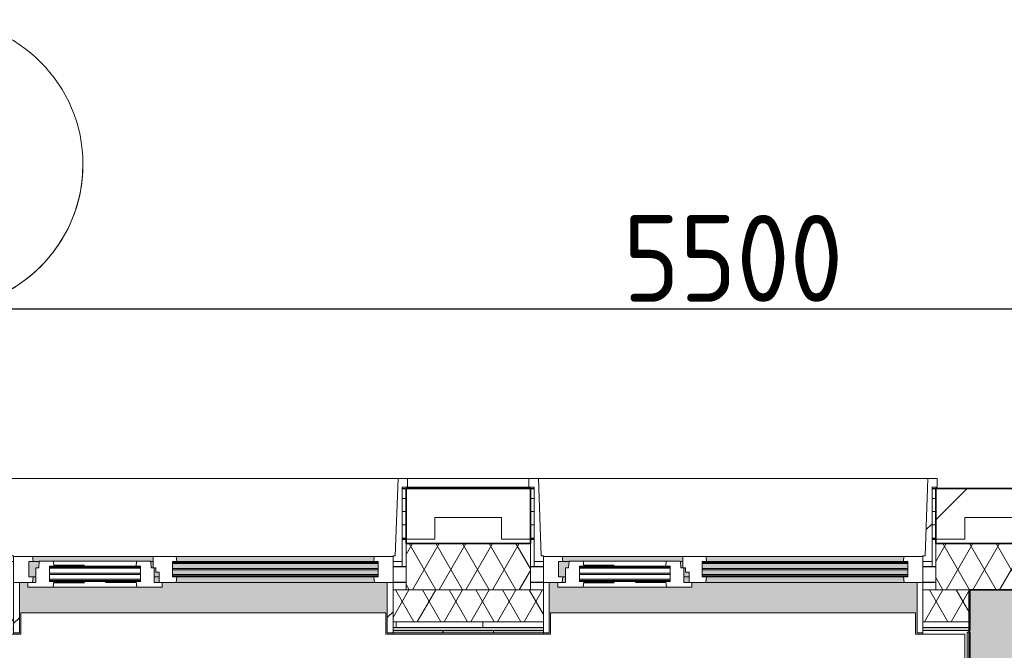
# Model space of a CAD drawing. Extents: x 3176 to 58266, y 1852 to 38199.
# Tile 65 of 256: x 15798 to 19205, y 36019 to 38199. Entities that reach past the tile are written whole.
import ezdxf

# ---------------------------------------------------------------- set-up
doc = ezdxf.new("R2010")
doc.units = 0
doc.header["$LTSCALE"] = 50
doc.header["$PDSIZE"] = -5
doc.linetypes.add('Onderlegger 1e verdieping$0$gestippeld', pattern=[6.35, 3.175, -3.175])
doc.layers.get('0').update_dxf_attribs({"linetype": 'CONTINUOUS'})
doc.layers.get('DEFPOINTS').update_dxf_attribs({"linetype": 'CONTINUOUS'})
doc.layers.add('AS-M38--_F123--_Wandlengte', color=1, linetype='CONTINUOUS')
for name, color, linetype, lineweight in [('Onderlegger 1e verdieping$0$A-DETL-MBND', 8, 'CONTINUOUS', 18), ('Onderlegger 1e verdieping$0$A-GLAZ', 8, 'CONTINUOUS', 25), ('Onderlegger 1e verdieping$0$A-GLAZ-GLAS', 8, 'CONTINUOUS', 25), ('Onderlegger 1e verdieping$0$A-WALL', 8, 'CONTINUOUS', 25), ('Onderlegger 1e verdieping$0$A-WALL-PATT', 8, 'CONTINUOUS', 50), ('Onderlegger 1e verdieping$0$I-WALL', 8, 'CONTINUOUS', 25), ('Onderlegger 1e verdieping$0$S-GRID', 8, 'CONTINUOUS', 18)]:
    doc.layers.add(name, color=color, linetype=linetype, lineweight=lineweight)
doc.styles.get("Standard").update_dxf_attribs({"font": 'isocp.shx'})
doc.dimstyles.new('CWall_F2_Wandlengte', dxfattribs={"dimscale": 50, "dimtxt": 2.5, "dimasz": 2, "dimexe": 1, "dimexo": 1, "dimgap": 0.5, "dimtad": 1, "dimdec": 0, "dimdsep": 46, "dimtxsty": 'Standard', "dimcen": 2.5, "dimclrt": 2, "dimadec": 0, "dimazin": 0, "dimtfac": 1, "dimtdec": 0, "dimtix": 1, "dimtmove": 2, "dimatfit": 0, "dimfxl": 0, "dimtolj": 1, "dimtzin": 0, "dimarcsym": 0})
pattern_1 = [(0, (4516.597, 40108.085), (0, 45.688), []), (90, (4516.6, 40108.08), (-105, 45.688), [45.688, -45.688])]
pattern_2 = [(0, (0, 0), (406.4, 101.6), [33.528, -271.272, 33.528, -271.272, -1625.6]), (0, (0, 0), (406.4, 101.6), [-609.6, 33.528, -576.072, 33.528, -271.272, -711.2]), (0, (0, 0), (406.4, 101.6), [-1524, 33.528, -169.672, 33.528, -474.472]), (120, (152.4, 50.8), (-291.18818, 301.15272), [33.528, -271.272, 33.528, -271.272, -1625.6]), (120, (152.4, 50.8), (-291.18818, 301.15272), [-609.6, 33.528, -576.072, 33.528, -271.272, -711.2]), (120, (152.4, 50.8), (-291.18818, 301.15272), [-1524, 33.528, -169.672, 33.528, -474.472]), (240, (203.2, 254), (-115.21182, -402.75272), [33.528, -271.272, 33.528, -271.272, -1625.6]), (240, (203.2, 254), (-115.21182, -402.75272), [-609.6, 33.528, -576.072, 33.528, -271.272, -711.2]), (240, (203.2, 254), (-115.21182, -402.75272), [-1524, 33.528, -169.672, 33.528, -474.472])]
pattern_3 = [(225, (16433.26, 36403.2), (212.132, -212.132), [])]
pattern_4 = [(225, (18266.6, 36403.2), (212.132, -212.132), [])]

# ---------------------------------------------------------------- blocks, each defined once
blk = doc.blocks.new('Onderlegger 1e verdieping$0$31_KA_Houten kozijn metselwerkgevel met draaiend deel verdieping - 31_KA_Houten kozijn metselwerkgevel met draaiend deel verdieping-V180-Plotview 1e Verdieping - schaal 1 op 100')
at = {"layer": 'Onderlegger 1e verdieping$0$A-GLAZ'}
blk.add_hatch(color=256, dxfattribs=at).paths.add_polyline_path([(631.5, 328.5), (631.5, 255), (-631.5, 255), (-631.5, 328.5), (-656.5, 328.5), (-656.5, 323.5), (-636.5, 323.5), (-636.5, 150), (143, 150), (143, 166), (607, 166), (607, 150), (636.5, 150), (636.5, 323.5), (656.5, 323.5), (656.5, 328.5), (636.5, 328.5)], flags=0)
at = {"layer": 'Onderlegger 1e verdieping$0$A-GLAZ', "lineweight": 18}
h = blk.add_hatch(dxfattribs=at)
h.set_pattern_fill('FP_257', color=256, style=0, pattern_type=2)
h.set_pattern_definition(pattern_3)
h.paths.add_polyline_path([(656.5, 323.5), (636.5, 323.5), (636.5, 150), (656.5, 150), (656.5, 242.3)], flags=0)
h.paths.add_polyline_path([(-636.5, 323.5), (-656.5, 323.5), (-656.5, 150), (-636.5, 150), (-636.5, 242.3)], flags=0)
at = {"layer": 'Onderlegger 1e verdieping$0$A-GLAZ'}
h = blk.add_hatch(color=256, dxfattribs=at)
h.paths.add_polyline_path([(152.5, 150), (152.5, 129.8), (170, 129.8), (170, 150), (156.7, 150)], flags=0)
h.paths.add_polyline_path([(-591.8, 150), (-589.5, 129.8), (92, 129.8), (94.3, 150), (-589.5, 150)], flags=0)
h.paths.add_polyline_path([(591.8, 150), (580, 150), (580, 129.8), (589.5, 129.8), (591.3, 145.8)], flags=0)
at = {"layer": 'Onderlegger 1e verdieping$0$A-GLAZ', "lineweight": 18}
h = blk.add_hatch(dxfattribs=at)
h.set_pattern_fill('FP_257', color=256, style=0, pattern_type=2)
h.set_pattern_definition(pattern_3)
h.paths.add_polyline_path([(152.5, 150), (94.3, 150), (92, 129.8), (107, 129.8), (107, 77), (92, 77), (93.6, 60), (174, 60), (174, 99), (165, 99), (165, 114), (152.5, 114), (152.5, 126.3)], flags=0)
at = {"layer": 'Onderlegger 1e verdieping$0$A-GLAZ'}
h = blk.add_hatch(color=256, dxfattribs=at)
h.paths.add_polyline_path([(580, 129.8), (580, 99), (569.5, 99), (567.9, 77), (604.5, 77), (604.5, 129.8), (584.6, 129.8)], flags=0)
h.paths.add_polyline_path([(170, 129.8), (152.5, 129.8), (152.5, 114), (165, 114), (165, 99), (170, 99), (170, 114)], flags=0)
h.paths.add_polyline_path([(107, 129.8), (-604.5, 129.8), (-604.5, 126.3), (107, 126.3)], flags=0)
h.paths.add_polyline_path([(-591.1, 122.3), (-604.5, 122.3), (-604.5, 105.3), (107, 105.3), (107, 122.3), (-588.7, 122.3)], flags=0)
h.paths.add_polyline_path([(-587.3, 101.3), (-604.5, 101.3), (-604.5, 84.3), (107, 84.3), (107, 101.3), (-586.3, 101.3)], flags=0)
h.paths.add_polyline_path([(174, 99), (174, 77), (182.1, 77), (180.5, 99)], flags=0)
h.paths.add_polyline_path([(-589.2, 80.3), (-604.5, 80.3), (-604.5, 77), (107, 77), (107, 80.3), (-584, 80.3)], flags=0)
h = blk.add_hatch(color=256, dxfattribs=at)
h.paths.add_polyline_path([(180.5, 77), (174, 77), (174, 60), (591.1, 60), (589.5, 77), (182.1, 77)], flags=0)
h.paths.add_polyline_path([(92, 77), (-589.5, 77), (-591.1, 60), (93.6, 60), (93.1, 65.7)], flags=0)
at = {"layer": 'Onderlegger 1e verdieping$0$A-GLAZ', "lineweight": 18}
h = blk.add_hatch(dxfattribs=at)
h.set_pattern_fill('FP_257', color=256, style=0, pattern_type=2)
h.set_pattern_definition(pattern_3)
h.paths.add_polyline_path([(688.5, 76.9), (656.5, 76.9), (656.5, 56.9), (664.2, 56.9), (673.9, -210.1), (706.5, -210.1), (706.5, -180.1), (688.5, -180.1), (688.5, 28.7)], flags=0)
for p, q in [((-656.5, 323.5), (-656.5, 328.5)), ((-636.5, 323.5), (-656.5, 323.5)), ((-656.5, 323.5), (-656.5, 150)), ((-636.5, 150), (-636.5, 323.5)), ((636.5, 323.5), (636.5, 150)), ((656.5, 323.5), (636.5, 323.5)), ((656.5, 328.5), (656.5, 323.5)), ((656.5, 150), (656.5, 323.5)), ((-656.5, 150), (-636.5, 150)), ((-591.8, 150), (-656.5, 150)), ((-656.5, 150), (-656.5, 60)), ((94.3, 150), (-591.8, 150)), ((-589.5, 129.8), (-591.8, 150)), ((94.3, 150), (92, 129.8)), ((143, 150), (94.3, 150)), ((152.5, 114), (152.5, 150)), ((591.8, 150), (589.5, 129.8)), ((656.5, 150), (607, 150)), ((636.5, 150), (656.5, 150)), ((656.5, 60), (656.5, 150)), ((-604.5, 126.3), (-604.5, 129.8)), ((-604.5, 129.8), (-589.5, 129.8)), ((-604.5, 105.3), (-604.5, 122.3)), ((-589.5, 129.8), (92, 129.8)), ((92, 129.8), (107, 129.8)), ((107, 129.8), (107, 126.3)), ((107, 122.3), (107, 105.3)), ((152.5, 129.8), (170, 129.8)), ((165, 114), (152.5, 114)), ((165, 99), (165, 114)), ((580, 129.8), (589.5, 129.8)), ((589.5, 129.8), (604.5, 129.8)), ((604.5, 129.8), (604.5, 77)), ((-688.5, 94.9), (-688.5, 76.9)), ((-656.5, 76.9), (-688.5, 76.9)), ((-688.5, 76.9), (-688.5, -180.1)), ((-656.5, 56.9), (-656.5, 76.9)), ((-604.5, 84.3), (-604.5, 101.3)), ((-604.5, 77), (-604.5, 80.3)), ((-589.5, 77), (-604.5, 77)), ((-591.1, 60), (-589.5, 77)), ((92, 77), (-589.5, 77)), ((107, 77), (92, 77)), ((92, 77), (93.6, 60)), ((107, 101.3), (107, 84.3)), ((107, 80.3), (107, 77)), ((170, 99), (165, 99)), ((174, 60), (174, 99)), ((182.1, 77), (174, 77)), ((589.5, 77), (567.9, 77)), ((604.5, 77), (589.5, 77)), ((589.5, 77), (591.1, 60)), ((656.5, 76.9), (688.5, 76.9)), ((656.5, 56.9), (656.5, 76.9)), ((688.5, 76.9), (688.5, 94.9)), ((688.5, 76.9), (688.5, -180.1)), ((-673.9, -210.1), (-664.2, 56.9)), ((-664.2, 56.9), (-656.5, 56.9)), ((-656.5, 60), (-591.1, 60)), ((-591.1, 60), (93.6, 60)), ((93.6, 60), (174, 60)), ((174, 60), (591.1, 60)), ((591.1, 60), (656.5, 60)), ((664.2, 56.9), (656.5, 56.9)), ((673.9, -210.1), (664.2, 56.9)), ((-688.5, -180.1), (-706.5, -180.1)), ((-706.5, -180.1), (-706.5, -210.1)), ((688.5, -180.1), (706.5, -180.1)), ((706.5, -180.1), (706.5, -210.1)), ((-706.5, -210.1), (-673.9, -210.1)), ((673.9, -210.1), (-673.9, -210.1)), ((706.5, -210.1), (673.9, -210.1))]:
    blk.add_line(p, q, dxfattribs=at)
blk = doc.blocks.new('Onderlegger 1e verdieping$0$31_KA_Houten kozijn metselwerkgevel triple glas - Type-9950171-Plotview 1e Verdieping - schaal 1 op 100')
at = {"layer": 'Onderlegger 1e verdieping$0$A-GLAZ'}
for points in [[(64.3, 0), (0, 0), (0, -4), (711.5, -4), (711.5, 0), (330.9, 0)], [(711.5, -21), (0, -21), (0, -25), (711.5, -25)], [(597.4, -42), (0, -42), (0, -46), (711.5, -46), (711.5, -42)]]:
    blk.add_hatch(color=256, dxfattribs=at).paths.add_polyline_path(points, flags=0)
at = {"layer": 'Onderlegger 1e verdieping$0$A-GLAZ', "lineweight": 18}
for p, q in [((711.5, 0), (0, 0)), ((0, 0), (0, -4)), ((711.5, -4), (711.5, 0)), ((0, -4), (711.5, -4)), ((711.5, -21), (0, -21)), ((0, -21), (0, -25)), ((0, -25), (711.5, -25)), ((711.5, -25), (711.5, -21)), ((711.5, -42), (0, -42)), ((0, -42), (0, -46)), ((0, -46), (711.5, -46)), ((711.5, -46), (711.5, -42))]:
    blk.add_line(p, q, dxfattribs=at)
blk = doc.blocks.new('Onderlegger 1e verdieping$0$31_KA_Houten kozijn metselwerkgevel met draaiend deel verdieping - 31_KA_Houten kozijn metselwerkgevel met draaiend deel verdieping-V181-Plotview 1e Verdieping - schaal 1 op 100')
at = {"layer": 'Onderlegger 1e verdieping$0$A-GLAZ'}
blk.add_hatch(color=256, dxfattribs=at).paths.add_polyline_path([(631.5, 328.5), (631.5, 255), (-631.5, 255), (-631.5, 328.5), (-656.5, 328.5), (-656.5, 323.5), (-636.5, 323.5), (-636.5, 150), (143, 150), (143, 166), (607, 166), (607, 150), (636.5, 150), (636.5, 323.5), (656.5, 323.5), (656.5, 328.5), (636.5, 328.5)], flags=0)
at = {"layer": 'Onderlegger 1e verdieping$0$A-GLAZ', "lineweight": 18}
h = blk.add_hatch(dxfattribs=at)
h.set_pattern_fill('FP_258', color=256, style=0, pattern_type=2)
h.set_pattern_definition(pattern_4)
h.paths.add_polyline_path([(607, 150), (591.8, 150), (589.5, 129.8), (604.5, 129.8), (604.5, 77), (589.5, 77), (591.1, 60), (656.5, 60), (656.5, 150)], flags=0)
h.paths.add_polyline_path([(-656.5, 150), (-656.5, 60), (-591.1, 60), (-589.5, 77), (-604.5, 77), (-604.5, 129.8), (-589.5, 129.8), (-591.8, 150)], flags=0)
at = {"layer": 'Onderlegger 1e verdieping$0$A-GLAZ'}
h = blk.add_hatch(color=256, dxfattribs=at)
h.paths.add_polyline_path([(170, 150), (152.5, 150), (152.5, 129.8), (170, 129.8), (170, 145.8)], flags=0)
h.paths.add_polyline_path([(-591.8, 150), (-589.5, 129.8), (92, 129.8), (94.3, 150), (-589.5, 150)], flags=0)
h.paths.add_polyline_path([(591.8, 150), (580, 150), (580, 129.8), (589.5, 129.8), (591.3, 145.8)], flags=0)
at = {"layer": 'Onderlegger 1e verdieping$0$A-GLAZ', "lineweight": 18}
h = blk.add_hatch(dxfattribs=at)
h.set_pattern_fill('FP_258', color=256, style=0, pattern_type=2)
h.set_pattern_definition(pattern_4)
h.paths.add_polyline_path([(152.5, 150), (94.3, 150), (92, 129.8), (107, 129.8), (107, 77), (92, 77), (93.6, 60), (174, 60), (174, 99), (165, 99), (165, 114), (152.5, 114)], flags=0)
at = {"layer": 'Onderlegger 1e verdieping$0$A-GLAZ'}
h = blk.add_hatch(color=256, dxfattribs=at)
h.paths.add_polyline_path([(152.5, 129.8), (152.5, 114), (165, 114), (165, 99), (170, 99), (170, 129.8), (165, 129.8)], flags=0)
h.paths.add_polyline_path([(604.5, 129.8), (580, 129.8), (580, 99), (569.5, 99), (567.9, 77), (604.5, 77)], flags=0)
h.paths.add_polyline_path([(107, 129.8), (-604.5, 129.8), (-604.5, 126.3), (107, 126.3)], flags=0)
h.paths.add_polyline_path([(-591.1, 122.3), (-604.5, 122.3), (-604.5, 105.3), (107, 105.3), (107, 122.3), (-588.7, 122.3)], flags=0)
h.paths.add_polyline_path([(-142.7, 101.3), (-604.5, 101.3), (-604.5, 84.3), (107, 84.3), (107, 101.3)], flags=0)
h.paths.add_polyline_path([(174, 99), (174, 77), (182.1, 77), (180.5, 99)], flags=0)
h.paths.add_polyline_path([(-591.1, 80.3), (-604.5, 80.3), (-604.5, 77), (107, 77), (107, 80.3), (-589.5, 80.3)], flags=0)
at = {"layer": 'Onderlegger 1e verdieping$0$A-GLAZ', "lineweight": 18}
h = blk.add_hatch(dxfattribs=at)
h.set_pattern_fill('FP_258', color=256, style=0, pattern_type=2)
h.set_pattern_definition(pattern_4)
h.paths.add_polyline_path([(-675.8, 76.9), (-688.5, 76.9), (-688.5, -180.1), (-706.5, -180.1), (-706.5, -210.1), (-673.9, -210.1), (-664.2, 56.9), (-656.5, 56.9), (-656.5, 76.9)], flags=0)
at = {"layer": 'Onderlegger 1e verdieping$0$A-GLAZ'}
h = blk.add_hatch(color=256, dxfattribs=at)
h.paths.add_polyline_path([(180.5, 77), (174, 77), (174, 60), (591.1, 60), (589.5, 77), (182.1, 77)], flags=0)
h.paths.add_polyline_path([(92, 77), (-589.5, 77), (-591.1, 60), (93.6, 60), (93.1, 65.7)], flags=0)
at = {"layer": 'Onderlegger 1e verdieping$0$A-GLAZ', "lineweight": 18}
for p, q in [((-656.5, 323.5), (-656.5, 328.5)), ((-636.5, 323.5), (-656.5, 323.5)), ((-656.5, 323.5), (-656.5, 150)), ((-636.5, 150), (-636.5, 323.5)), ((636.5, 323.5), (636.5, 150)), ((656.5, 323.5), (636.5, 323.5)), ((656.5, 328.5), (656.5, 323.5)), ((656.5, 150), (656.5, 323.5)), ((-656.5, 150), (-636.5, 150)), ((-591.8, 150), (-656.5, 150)), ((-656.5, 150), (-656.5, 60)), ((94.3, 150), (-591.8, 150)), ((-589.5, 129.8), (-591.8, 150)), ((94.3, 150), (92, 129.8)), ((143, 150), (94.3, 150)), ((152.5, 114), (152.5, 150)), ((591.8, 150), (589.5, 129.8)), ((656.5, 150), (607, 150)), ((636.5, 150), (656.5, 150)), ((656.5, 60), (656.5, 150)), ((-604.5, 126.3), (-604.5, 129.8)), ((-604.5, 129.8), (-589.5, 129.8)), ((-604.5, 105.3), (-604.5, 122.3)), ((-589.5, 129.8), (92, 129.8)), ((92, 129.8), (107, 129.8)), ((107, 129.8), (107, 126.3)), ((107, 122.3), (107, 105.3)), ((152.5, 129.8), (170, 129.8)), ((165, 114), (152.5, 114)), ((165, 99), (165, 114)), ((580, 129.8), (589.5, 129.8)), ((589.5, 129.8), (604.5, 129.8)), ((604.5, 129.8), (604.5, 77)), ((-688.5, 94.9), (-688.5, 76.9)), ((-656.5, 76.9), (-688.5, 76.9)), ((-688.5, 76.9), (-688.5, -180.1)), ((-656.5, 56.9), (-656.5, 76.9)), ((-604.5, 84.3), (-604.5, 101.3)), ((-604.5, 77), (-604.5, 80.3)), ((-589.5, 77), (-604.5, 77)), ((-591.1, 60), (-589.5, 77)), ((92, 77), (-589.5, 77)), ((107, 77), (92, 77)), ((92, 77), (93.6, 60)), ((107, 101.3), (107, 84.3)), ((107, 80.3), (107, 77)), ((170, 99), (165, 99)), ((174, 60), (174, 99)), ((182.1, 77), (174, 77)), ((589.5, 77), (567.9, 77)), ((604.5, 77), (589.5, 77)), ((589.5, 77), (591.1, 60)), ((656.5, 76.9), (688.5, 76.9)), ((656.5, 56.9), (656.5, 76.9)), ((688.5, 76.9), (688.5, 94.9)), ((688.5, 76.9), (688.5, -180.1)), ((-673.9, -210.1), (-664.2, 56.9)), ((-664.2, 56.9), (-656.5, 56.9)), ((-656.5, 60), (-591.1, 60)), ((-591.1, 60), (93.6, 60)), ((93.6, 60), (174, 60)), ((174, 60), (591.1, 60)), ((591.1, 60), (656.5, 60)), ((664.2, 56.9), (656.5, 56.9)), ((673.9, -210.1), (664.2, 56.9)), ((-688.5, -180.1), (-706.5, -180.1)), ((-706.5, -180.1), (-706.5, -210.1)), ((688.5, -180.1), (706.5, -180.1)), ((706.5, -180.1), (706.5, -210.1)), ((-706.5, -210.1), (-673.9, -210.1)), ((673.9, -210.1), (-673.9, -210.1)), ((706.5, -210.1), (673.9, -210.1))]:
    blk.add_line(p, q, dxfattribs=at)
blk = doc.blocks.new('Onderlegger 1e verdieping$0$31_KA_Houten kozijn draaiend deel metselwerkgevel - Type-V201-Plotview 1e Verdieping - schaal 1 op 100')
at = {"layer": 'Onderlegger 1e verdieping$0$A-GLAZ', "lineweight": 18}
for p, q in [((60.7, 16), (-27, 16)), ((-27, 16), (-27, 0)), ((63, -4.2), (60.7, 16)), ((349.3, 16), (60.7, 16)), ((349.3, 16), (347, -4.2)), ((437, 16), (349.3, 16)), ((410, 0), (437, 0)), ((437, 0), (437, 16)), ((-27, 0), (0, 0)), ((0, 0), (0, -51)), ((48, -7.5), (48, -4.2)), ((48, -4.2), (63, -4.2)), ((48, -28.5), (48, -11.5)), ((48, -49.5), (48, -32.5)), ((63, -4.2), (347, -4.2)), ((347, -4.2), (362, -4.2)), ((362, -4.2), (362, -7.5)), ((362, -11.5), (362, -28.5)), ((362, -32.5), (362, -49.5)), ((410, -51), (410, 0)), ((0, -51), (10.5, -51)), ((10.5, -51), (12.2, -74)), ((48, -57), (48, -53.5)), ((63, -57), (48, -57)), ((61.4, -74), (63, -57)), ((347, -57), (63, -57)), ((362, -57), (347, -57)), ((347, -57), (348.6, -74)), ((362, -53.5), (362, -57)), ((397.8, -74), (399.5, -51)), ((399.5, -51), (410, -51)), ((12.2, -74), (61.4, -74)), ((61.4, -74), (348.6, -74)), ((348.6, -74), (397.8, -74))]:
    blk.add_line(p, q, dxfattribs=at)
at = {"layer": 'Onderlegger 1e verdieping$0$A-GLAZ', "linetype": 'Onderlegger 1e verdieping$0$gestippeld'}
blk.add_line((347.3, -60), (241.8, -60), dxfattribs=at)
at = {"layer": 'Onderlegger 1e verdieping$0$A-GLAZ-GLAS'}
for p, q in [((62.5, 0), (168.2, 0)), ((347.5, 0), (241.8, 0))]:
    blk.add_line(p, q, dxfattribs=at)
blk = doc.blocks.new('Onderlegger 1e verdieping$0$31_KA_Houten kozijn metselwerkgevel triple glas - Type-9950170-Plotview 1e Verdieping - schaal 1 op 100')
at = {"layer": 'Onderlegger 1e verdieping$0$A-GLAZ'}
for points in [[(135.2, 0), (0, 0), (0, -4), (314, -4), (314, 0)], [(135.2, -21), (0, -21), (0, -25), (314, -25), (314, -21)], [(314, -42), (0, -42), (0, -46), (314, -46)]]:
    blk.add_hatch(color=256, dxfattribs=at).paths.add_polyline_path(points, flags=0)
at = {"layer": 'Onderlegger 1e verdieping$0$A-GLAZ', "lineweight": 18}
for p, q in [((314, 0), (0, 0)), ((0, 0), (0, -4)), ((314, -4), (314, 0)), ((0, -4), (314, -4)), ((314, -21), (0, -21)), ((0, -21), (0, -25)), ((0, -25), (314, -25)), ((314, -25), (314, -21)), ((314, -42), (0, -42)), ((0, -42), (0, -46)), ((0, -46), (314, -46)), ((314, -46), (314, -42))]:
    blk.add_line(p, q, dxfattribs=at)
blk = doc.blocks.new('Onderlegger 1e verdieping$0$31_KA_Houten kozijn draaiend deel metselwerkgevel - Type-V202-Plotview 1e Verdieping - schaal 1 op 100')
at = {"layer": 'Onderlegger 1e verdieping$0$A-GLAZ', "lineweight": 18}
for p, q in [((60.7, 16), (-27, 16)), ((-27, 16), (-27, 0)), ((63, -4.2), (60.7, 16)), ((349.3, 16), (60.7, 16)), ((349.3, 16), (347, -4.2)), ((437, 16), (349.3, 16)), ((410, 0), (437, 0)), ((437, 0), (437, 16)), ((-27, 0), (0, 0)), ((0, 0), (0, -51)), ((48, -7.5), (48, -4.2)), ((48, -4.2), (63, -4.2)), ((48, -28.5), (48, -11.5)), ((48, -49.5), (48, -32.5)), ((63, -4.2), (347, -4.2)), ((347, -4.2), (362, -4.2)), ((362, -4.2), (362, -7.5)), ((362, -11.5), (362, -28.5)), ((362, -32.5), (362, -49.5)), ((410, -51), (410, 0)), ((0, -51), (10.5, -51)), ((10.5, -51), (12.2, -74)), ((48, -57), (48, -53.5)), ((63, -57), (48, -57)), ((61.4, -74), (63, -57)), ((347, -57), (63, -57)), ((362, -57), (347, -57)), ((347, -57), (348.6, -74)), ((362, -53.5), (362, -57)), ((397.8, -74), (399.5, -51)), ((399.5, -51), (410, -51)), ((12.2, -74), (61.4, -74)), ((61.4, -74), (348.6, -74)), ((348.6, -74), (397.8, -74))]:
    blk.add_line(p, q, dxfattribs=at)
at = {"layer": 'Onderlegger 1e verdieping$0$A-GLAZ', "linetype": 'Onderlegger 1e verdieping$0$gestippeld'}
blk.add_line((347.3, -60), (241.8, -60), dxfattribs=at)
at = {"layer": 'Onderlegger 1e verdieping$0$A-GLAZ-GLAS'}
for p, q in [((62.5, 0), (168.2, 0)), ((347.5, 0), (241.8, 0))]:
    blk.add_line(p, q, dxfattribs=at)
blk = doc.blocks.new('Onderlegger 1e verdieping$0$31_KA_Dubbel houten kozijn metselwerkgevel met draaiend deel begane grond - 31_KA_Dubbel houten kozijn metselwerkgevel met draaiend deel begane grond-V276-Plotview 1e Verdieping - schaal 1 op 100')
at = {"layer": 'Onderlegger 1e verdieping$0$A-DETL-MBND'}
for points in [[(-952.2, 323.6), (-1125, 323.5), (-1125, 315), (-952.2, 315), (-952.2, 323.5)], [(-952.2, 323.6), (-952.2, 315), (-777.8, 315), (-777.8, 323.6), (-857.8, 323.6)], [(-604.7, 323.6), (-777.5, 323.5), (-777.5, 315), (-604.7, 315), (-604.7, 323.5)]]:
    blk.add_hatch(color=256, dxfattribs=at).paths.add_polyline_path(points, flags=0)
for p, q in [((-1125, 323.6), (-952.2, 323.6)), ((-952.2, 323.6), (-777.8, 323.6)), ((-952.2, 315), (-952.2, 323.6)), ((-777.8, 323.6), (-777.8, 315)), ((-777.5, 323.6), (-604.7, 323.6)), ((-777.5, 315), (-777.5, 323.6)), ((-636.7, -179.9), (-1093, -179.9)), ((-654.6, -209.9), (-1075.1, -209.9)), ((-654.6, -210), (-1075.1, -210))]:
    blk.add_line(p, q, dxfattribs=at)
blk = doc.blocks.new('Onderlegger 1e verdieping$0$vensterbank tweede verdieping1 - vensterbank tweede verdieping-12034844-Plotview 1e Verdieping - schaal 1 op 100')
at = {"layer": 'Onderlegger 1e verdieping$0$A-GLAZ', "lineweight": 18}
for p, q in [((17064.8, 36148.2), (15801.8, 36148.2)), ((15801.8, 36148.2), (15801.8, 36074.7)), ((17064.8, 36074.7), (17064.8, 36148.2)), ((18898.1, 36148.2), (17635.1, 36148.2)), ((17635.1, 36148.2), (17635.1, 36074.7)), ((18898.1, 36074.7), (18898.1, 36148.2)), ((15801.8, 36074.7), (15231.4, 36074.7)), ((17635.1, 36074.7), (17064.8, 36074.7)), ((19068.1, 36074.7), (18898.1, 36074.7)), ((19068.1, 35948.2), (19068.1, 36074.7))]:
    blk.add_line(p, q, dxfattribs=at)
blk = doc.blocks.new('Onderlegger 1e verdieping$0$Grid - 5 mm-3639987-Plotview 1e Verdieping - schaal 1 op 100')
at = {"layer": 'Onderlegger 1e verdieping$0$S-GRID'}
blk.add_circle((0, 0), 5, dxfattribs=at)
for start, end in [(360, 180), (180, 360)]:
    blk.add_arc((0, 0), 5, start, end, dxfattribs=at)
blk = doc.blocks.new('Onderlegger 1e verdieping')
at = {"layer": 'Onderlegger 1e verdieping$0$A-WALL-PATT', "lineweight": 18}
h = blk.add_hatch(dxfattribs=at)
h.set_pattern_fill('FP_2', color=256, angle=45, style=0, pattern_type=2)
h.set_pattern_definition([(45, (400, -4e-13), (-565.685, 565.685), []), (45, (600, -6e-13), (-565.685, 565.685), [])])
h.paths.add_polyline_path([(4731.8, 36403.2), (4731.8, 36578.2), (4516.6, 36578.2), (4516.6, 36478.2), (4631.8, 36478.2), (4631.8, 36403.2)], flags=0)
h.paths.add_polyline_path([(6146.4, 36403.2), (6234.8, 36403.2), (6234.8, 36478.2), (6465.1, 36478.2), (6465.1, 36403.2), (6565.1, 36403.2), (6565.1, 36578.2), (6134.8, 36578.2), (6134.8, 36403.2)], flags=0)
h.paths.add_polyline_path([(8012.5, 36403.2), (8068.1, 36403.2), (8068.1, 36478.2), (8298.4, 36478.2), (8298.4, 36403.2), (8398.4, 36403.2), (8398.4, 36578.2), (7968.1, 36578.2), (7968.1, 36403.2)], flags=0)
h.paths.add_polyline_path([(9878.6, 36403.2), (9901.4, 36403.2), (9901.4, 36478.2), (10131.8, 36478.2), (10131.8, 36403.2), (10231.8, 36403.2), (10231.8, 36578.2), (9801.4, 36578.2), (9801.4, 36403.2)], flags=0)
h.paths.add_polyline_path([(11634.8, 36403.2), (11734.8, 36403.2), (11734.8, 36478.2), (11965.1, 36478.2), (11965.1, 36403.2), (12065.1, 36403.2), (12065.1, 36578.2), (11634.8, 36578.2)], flags=0)
h.paths.add_polyline_path([(13568.1, 36403.2), (13568.1, 36478.2), (13798.4, 36478.2), (13798.4, 36403.2), (13898.4, 36403.2), (13898.4, 36578.2), (13468.1, 36578.2), (13468.1, 36403.2)], flags=0)
h.paths.add_polyline_path([(15631.8, 36403.2), (15731.8, 36403.2), (15731.8, 36578.2), (15301.4, 36578.2), (15301.4, 36403.2), (15401.4, 36403.2), (15401.4, 36478.2), (15631.8, 36478.2)], flags=0)
h.paths.add_polyline_path([(17465.1, 36403.2), (17565.1, 36403.2), (17565.1, 36578.2), (17134.8, 36578.2), (17134.8, 36403.2), (17234.8, 36403.2), (17234.8, 36478.2), (17465.1, 36478.2)], flags=0)
h.paths.add_polyline_path([(19068.1, 36403.2), (19068.1, 36478.2), (19642.3, 36478.2), (19642.3, 36578.2), (18968.1, 36578.2), (18968.1, 36403.2)], flags=0)
h.paths.add_polyline_path([(19742.3, 36478.2), (21286.6, 36478.2), (21286.6, 36578.2), (19742.3, 36578.2), (19742.3, 36508.6)], flags=0)
h = blk.add_hatch(dxfattribs=at)
h.set_pattern_fill('FP_4', color=256, style=0, pattern_type=2)
h.set_pattern_definition(pattern_1)
h.paths.add_polyline_path([(15731.8, 36403.2), (15744.8, 36403.2), (15744.8, 36578.2), (15731.8, 36578.2), (15731.8, 36452.8)], flags=0)
h.paths.add_polyline_path([(17121.8, 36403.2), (17134.8, 36403.2), (17134.8, 36578.2), (17121.8, 36578.2), (17121.8, 36478.2)], flags=0)
h = blk.add_hatch(dxfattribs=at)
h.set_pattern_fill('FP_4', color=256, style=0, pattern_type=2)
h.set_pattern_definition(pattern_1)
h.paths.add_polyline_path([(17578.1, 36403.2), (17578.1, 36578.2), (17565.1, 36578.2), (17565.1, 36403.2)], flags=0)
h.paths.add_polyline_path([(18955.1, 36403.2), (18968.1, 36403.2), (18968.1, 36578.2), (18955.1, 36578.2), (18955.1, 36478.2)], flags=0)
h = blk.add_hatch(dxfattribs=at)
h.set_pattern_fill('FP_3', color=256, angle=60, style=0, pattern_type=2)
h.set_pattern_definition([(240, (12901.59, 36538.2), (46.182, -80.0104), []), (300, (12809.19, 36538.2), (92.382, -0.0104), [])])
h.paths.add_polyline_path([(4516.6, 36228.2), (4731.8, 36228.2), (4731.8, 36388.2), (4516.6, 36388.2)], flags=0)
h.paths.add_polyline_path([(6565.1, 36228.2), (6565.1, 36388.2), (6134.8, 36388.2), (6134.8, 36228.2), (6413, 36228.2)], flags=0)
h.paths.add_polyline_path([(7968.1, 36228.2), (8398.4, 36228.2), (8398.4, 36388.2), (7968.1, 36388.2), (7968.1, 36374.5)], flags=0)
h.paths.add_polyline_path([(10145.2, 36228.2), (10231.8, 36228.2), (10231.8, 36388.2), (9801.4, 36388.2), (9801.4, 36228.2), (9878.6, 36228.2)], flags=0)
h.paths.add_polyline_path([(11634.8, 36228.2), (12065.1, 36228.2), (12065.1, 36388.2), (11634.8, 36388.2), (11634.8, 36374.5)], flags=0)
h.paths.add_polyline_path([(13610.8, 36228.2), (13898.4, 36228.2), (13898.4, 36388.2), (13468.1, 36388.2), (13468.1, 36228.2)], flags=0)
h.paths.add_polyline_path([(15301.4, 36228.2), (15731.8, 36228.2), (15731.8, 36388.2), (15301.4, 36388.2), (15301.4, 36374.5)], flags=0)
h.paths.add_polyline_path([(17134.8, 36228.2), (17565.1, 36228.2), (17565.1, 36388.2), (17134.8, 36388.2), (17134.8, 36374.5)], flags=0)
h.paths.add_polyline_path([(19209, 36228.2), (19642.3, 36228.2), (19642.3, 36388.2), (18968.1, 36388.2), (18968.1, 36228.2)], flags=0)
h.paths.add_polyline_path([(19742.3, 36228.2), (21286.6, 36228.2), (21286.6, 36388.2), (19742.3, 36388.2), (19742.3, 36281.6)], flags=0)
h = blk.add_hatch(dxfattribs=at)
h.set_pattern_fill('FP_324', color=256, angle=-300, style=0, pattern_type=2)
h.set_pattern_definition([(240, (11671.6, 36188.2), (46.182, -80.0104), []), (300, (11579.2, 36188.2), (92.382, -0.0104), [])])
h.paths.add_polyline_path([(18942.4, 36118.2), (19086.6, 36118.2), (19086.6, 36228.2), (18923.1, 36228.2), (18923.1, 36118.2)], flags=0)
h.paths.add_polyline_path([(17342.9, 36118.2), (17610.1, 36118.2), (17609.5, 36228.2), (17089.8, 36228.2), (17089.8, 36118.2)], flags=0)
h.paths.add_polyline_path([(15776.8, 36118.2), (15776.8, 36228.2), (15256.4, 36228.2), (15256.4, 36118.2)], flags=0)
h.paths.add_polyline_path([(13610.8, 36118.2), (13943.4, 36118.2), (13943.4, 36228.2), (13423.1, 36228.2), (13423.1, 36118.2)], flags=0)
h.paths.add_polyline_path([(11589.8, 36118.2), (12110.1, 36118.2), (12110.1, 36228.2), (11589.8, 36228.2), (11589.8, 36160.9)], flags=0)
h.paths.add_polyline_path([(9756.4, 36118.2), (10276.8, 36118.2), (10276.8, 36228.2), (9756.4, 36228.2), (9756.4, 36160.9)], flags=0)
h.paths.add_polyline_path([(8443.4, 36118.2), (8443.4, 36228.2), (7923.1, 36228.2), (7923.1, 36118.2)], flags=0)
h.paths.add_polyline_path([(6089.8, 36118.2), (6610.1, 36118.2), (6610.1, 36228.2), (6089.8, 36228.2), (6089.8, 36160.9)], flags=0)
h.paths.add_polyline_path([(4776.8, 36118.2), (4776.8, 36228.2), (4256.6, 36228.2), (4256.6, 36118.2), (4546.9, 36118.2)], flags=0)
at = {"layer": 'Onderlegger 1e verdieping$0$A-WALL-PATT', "lineweight": 25}
blk.add_hatch(color=256, dxfattribs=at).paths.add_polyline_path([(19083.6, 30061.2), (19283.6, 30061.2), (19283.6, 36228.2), (19083.6, 36228.2), (19083.6, 30180.6)], flags=0)
at = {"layer": 'Onderlegger 1e verdieping$0$A-WALL-PATT', "lineweight": 18}
h = blk.add_hatch(dxfattribs=at)
h.set_pattern_fill('FP_323', color=256, style=0, pattern_type=2)
h.set_pattern_definition([(90, (0, 0), (-300, 2e-14), [])])
h.paths.add_polyline_path([(18942.4, 36098.2), (19086.6, 36098.2), (19086.6, 36118.2), (18923.1, 36118.2), (18923.1, 36098.2)], flags=0)
h.paths.add_polyline_path([(17089.8, 36098.2), (17610.1, 36098.2), (17610.1, 36118.2), (17089.8, 36118.2)], flags=0)
h.paths.add_polyline_path([(15776.8, 36098.2), (15776.8, 36118.2), (15256.4, 36118.2), (15256.4, 36098.2)], flags=0)
h.paths.add_polyline_path([(13943.4, 36098.2), (13943.4, 36118.2), (13423.1, 36118.2), (13423.1, 36098.2), (13610.8, 36098.2)], flags=0)
h.paths.add_polyline_path([(12110.1, 36098.2), (12110.1, 36118.2), (11589.8, 36118.2), (11589.8, 36098.2), (12011.2, 36098.2)], flags=0)
h.paths.add_polyline_path([(9878.6, 36098.2), (10276.8, 36098.2), (10276.8, 36118.2), (9756.4, 36118.2), (9756.4, 36098.2)], flags=0)
h.paths.add_polyline_path([(8443.4, 36098.2), (8443.4, 36118.2), (7923.1, 36118.2), (7923.1, 36098.2)], flags=0)
h.paths.add_polyline_path([(6089.8, 36098.2), (6610.1, 36098.2), (6610.1, 36118.2), (6089.8, 36118.2)], flags=0)
h.paths.add_polyline_path([(4776.8, 36098.2), (4776.8, 36118.2), (4256.6, 36118.2), (4256.6, 36098.2), (4546.9, 36098.2)], flags=0)
h = blk.add_hatch(dxfattribs=at)
h.set_pattern_fill('FP_80', color=256, style=0, pattern_type=2)
h.set_pattern_definition(pattern_2)
h.paths.add_polyline_path([(19086.6, 36088.2), (19086.6, 36098.2), (18923.1, 36098.2), (18923.1, 36088.2), (18942.4, 36088.2)], flags=0)
h.paths.add_polyline_path([(17610.1, 36088.2), (17610.1, 36098.2), (17089.8, 36098.2), (17089.8, 36088.2), (17342.9, 36088.2)], flags=0)
h.paths.add_polyline_path([(15776.8, 36088.2), (15776.8, 36098.2), (15256.4, 36098.2), (15256.4, 36088.2)], flags=0)
h.paths.add_polyline_path([(13423.1, 36088.2), (13943.4, 36088.2), (13943.4, 36098.2), (13423.1, 36098.2)], flags=0)
h.paths.add_polyline_path([(12110.1, 36088.2), (12110.1, 36098.2), (11589.8, 36098.2), (11589.8, 36088.2), (12011.2, 36088.2)], flags=0)
h.paths.add_polyline_path([(9756.4, 36088.2), (10276.8, 36088.2), (10276.8, 36098.2), (9756.4, 36098.2)], flags=0)
h.paths.add_polyline_path([(7923.1, 36088.2), (8443.4, 36088.2), (8443.4, 36098.2), (7923.1, 36098.2)], flags=0)
h.paths.add_polyline_path([(6610.1, 36088.2), (6610.1, 36098.2), (6089.8, 36098.2), (6089.8, 36088.2)], flags=0)
h.paths.add_polyline_path([(4776.8, 36088.2), (4776.8, 36098.2), (4256.6, 36098.2), (4256.6, 36088.2), (4546.9, 36088.2)], flags=0)
h = blk.add_hatch(dxfattribs=at)
h.set_pattern_fill('FP_80', color=256, style=0, pattern_type=2)
h.set_pattern_definition(pattern_2)
h.paths.add_polyline_path([(19076.6, 30061.2), (19086.6, 30061.2), (19086.6, 36082.2), (19076.6, 36082.2), (19076.6, 30180.6)], flags=0)
at = {"layer": 'Onderlegger 1e verdieping$0$A-WALL'}
for p, q in [((17121.8, 36578.2), (17134.8, 36578.2)), ((17565.1, 36578.2), (17578.1, 36578.2)), ((18955.1, 36578.2), (18968.1, 36578.2)), ((17121.8, 36403.2), (17134.8, 36403.2)), ((17565.1, 36403.2), (17578.1, 36403.2)), ((18955.1, 36403.2), (18968.1, 36403.2)), ((17134.8, 36308.3), (17089.8, 36308.3)), ((17609.5, 36308.3), (17565.1, 36308.3)), ((18968.1, 36308.3), (18923.1, 36308.3)), ((17134.8, 36253.2), (17089.8, 36253.2)), ((17609.5, 36253.2), (17565.1, 36253.2)), ((18968.1, 36253.2), (18923.1, 36253.2))]:
    blk.add_line(p, q, dxfattribs=at)
at = {"layer": 'Onderlegger 1e verdieping$0$A-WALL', "lineweight": 35}
for p, q in [((17565.1, 36578.2), (17134.8, 36578.2)), ((17134.8, 36578.2), (17134.8, 36388.2)), ((17565.1, 36388.2), (17565.1, 36578.2)), ((19642.3, 36578.2), (18968.1, 36578.2)), ((18968.1, 36578.2), (18968.1, 36388.2)), ((17565.1, 36388.2), (17134.8, 36388.2)), ((19642.3, 36388.2), (18968.1, 36388.2)), ((19283.6, 36228.2), (19083.6, 36228.2)), ((19083.6, 36228.2), (19083.6, 30061.2))]:
    blk.add_line(p, q, dxfattribs=at)
at = {"layer": 'Onderlegger 1e verdieping$0$A-WALL', "lineweight": 18}
for p, q in [((17234.8, 36478.2), (17234.8, 36403.2)), ((17465.1, 36478.2), (17234.8, 36478.2)), ((17465.1, 36403.2), (17465.1, 36478.2)), ((19642.3, 36478.2), (19068.1, 36478.2)), ((19068.1, 36478.2), (19068.1, 36403.2)), ((17134.8, 36403.2), (17234.8, 36403.2)), ((17465.1, 36403.2), (17565.1, 36403.2)), ((18968.1, 36403.2), (19068.1, 36403.2)), ((17134.8, 36388.2), (17134.8, 36228.2)), ((17565.1, 36228.2), (17565.1, 36388.2)), ((18968.1, 36388.2), (18968.1, 36228.2)), ((19086.6, 36228.2), (19283.6, 36228.2))]:
    blk.add_line(p, q, dxfattribs=at)
at = {"layer": 'Onderlegger 1e verdieping$0$I-WALL', "lineweight": 18}
for p, q in [((17610.1, 36228.2), (17089.8, 36228.2)), ((19086.6, 36228.2), (18923.1, 36228.2)), ((19086.6, 36088.2), (19086.6, 36228.2)), ((17610.1, 36118.2), (17089.8, 36118.2)), ((17610.1, 36098.2), (17089.8, 36098.2)), ((17089.8, 36088.2), (17610.1, 36088.2)), ((19086.6, 36118.2), (18923.1, 36118.2)), ((19086.6, 36098.2), (18923.1, 36098.2)), ((18923.1, 36088.2), (19086.6, 36088.2)), ((19086.6, 36082.2), (19076.6, 36082.2)), ((19076.6, 36082.2), (19076.6, 30051.2)), ((19086.6, 30061.2), (19086.6, 36082.2))]:
    blk.add_line(p, q, dxfattribs=at)
at = {"layer": 'Onderlegger 1e verdieping$0$A-GLAZ', "rotation": 180}
for name, p in [('Onderlegger 1e verdieping$0$31_KA_Houten kozijn metselwerkgevel met draaiend deel verdieping - 31_KA_Houten kozijn metselwerkgevel met draaiend deel verdieping-V180-Plotview 1e Verdieping - schaal 1 op 100', (16433.3, 36403.2)), ('Onderlegger 1e verdieping$0$31_KA_Houten kozijn metselwerkgevel met draaiend deel verdieping - 31_KA_Houten kozijn metselwerkgevel met draaiend deel verdieping-V181-Plotview 1e Verdieping - schaal 1 op 100', (18266.6, 36403.2)), ('Onderlegger 1e verdieping$0$31_KA_Houten kozijn draaiend deel metselwerkgevel - Type-V202-Plotview 1e Verdieping - schaal 1 op 100', (16263.3, 36253.2)), ('Onderlegger 1e verdieping$0$31_KA_Houten kozijn draaiend deel metselwerkgevel - Type-V201-Plotview 1e Verdieping - schaal 1 op 100', (18096.6, 36253.2)), ('Onderlegger 1e verdieping$0$31_KA_Houten kozijn metselwerkgevel triple glas - Type-9950170-Plotview 1e Verdieping - schaal 1 op 100', (16215.3, 36260.7)), ('Onderlegger 1e verdieping$0$31_KA_Houten kozijn metselwerkgevel triple glas - Type-9950171-Plotview 1e Verdieping - schaal 1 op 100', (17037.8, 36276.9)), ('Onderlegger 1e verdieping$0$31_KA_Houten kozijn metselwerkgevel triple glas - Type-9950170-Plotview 1e Verdieping - schaal 1 op 100', (18048.6, 36260.7)), ('Onderlegger 1e verdieping$0$31_KA_Houten kozijn metselwerkgevel triple glas - Type-9950171-Plotview 1e Verdieping - schaal 1 op 100', (18871.1, 36276.9))]:
    blk.add_blockref(name, p, dxfattribs=at)
at = {"layer": 'Onderlegger 1e verdieping$0$A-GLAZ', "lineweight": 18, "rotation": 180}
blk.add_blockref('Onderlegger 1e verdieping$0$31_KA_Dubbel houten kozijn metselwerkgevel met draaiend deel begane grond - 31_KA_Dubbel houten kozijn metselwerkgevel met draaiend deel begane grond-V276-Plotview 1e Verdieping - schaal 1 op 100', (16485.1, 36403.2), dxfattribs=at)
at = {"layer": 'Onderlegger 1e verdieping$0$A-GLAZ'}
blk.add_blockref('Onderlegger 1e verdieping$0$vensterbank tweede verdieping1 - vensterbank tweede verdieping-12034844-Plotview 1e Verdieping - schaal 1 op 100', (0, 0), dxfattribs=at)
at = {"layer": 'Onderlegger 1e verdieping$0$S-GRID', "xscale": 99.99999999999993, "yscale": 99.99999999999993, "zscale": 99.99999999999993, "rotation": 180}
blk.add_blockref('Onderlegger 1e verdieping$0$Grid - 5 mm-3639987-Plotview 1e Verdieping - schaal 1 op 100', (15516.6, 37699.4), dxfattribs=at)
blk = doc.blocks.new('*D229')
at = {"layer": 'AS-M38--_F123--_Wandlengte', "color": 0, "lineweight": -2}
blk.add_line((15716.6, 37199.4), (20816.6, 37199.4), dxfattribs=at)
at = {"layer": 'AS-M38--_F123--_Wandlengte', "color": 0}
for points in [[(15716.6, 37232.7), (15716.6, 37166.1), (15516.6, 37199.4)], [(20816.6, 37232.7), (20816.6, 37166.1), (21016.6, 37199.4)]]:
    blk.add_solid(points, dxfattribs=at)
at = {"layer": 'DEFPOINTS', "color": 0}
for p in [(15516.6, 37199.4), (21016.6, 37199.4), (21016.6, 37199.4)]:
    blk.add_point(p, dxfattribs=at)
at = {"layer": 'AS-M38--_F123--_Wandlengte', "color": 2, "insert": (18266.6, 37374.4), "char_height": 300, "attachment_point": 5}
blk.add_mtext('\\A1;5500', dxfattribs=at)

msp = doc.modelspace()

# ---------------------------------------------------------------- block references
msp.add_blockref('Onderlegger 1e verdieping', (0, 0))

# ---------------------------------------------------------------- dimensions: what is measured, and where the dimension line sits
at = {"layer": 'AS-M38--_F123--_Wandlengte'}
dim = msp.add_linear_dim(base=(21016.6, 37199.4), p1=(15516.6, 37199.4), p2=(21016.6, 37199.4), dimstyle='CWall_F2_Wandlengte', override={"dimtxt": 6, "dimasz": 4}, dxfattribs=at)
dim.commit()
dim.dimension.update_dxf_attribs({"geometry": '*D229', "text_midpoint": (18266.6, 37374.4)})

doc.saveas('drawing.dxf')
